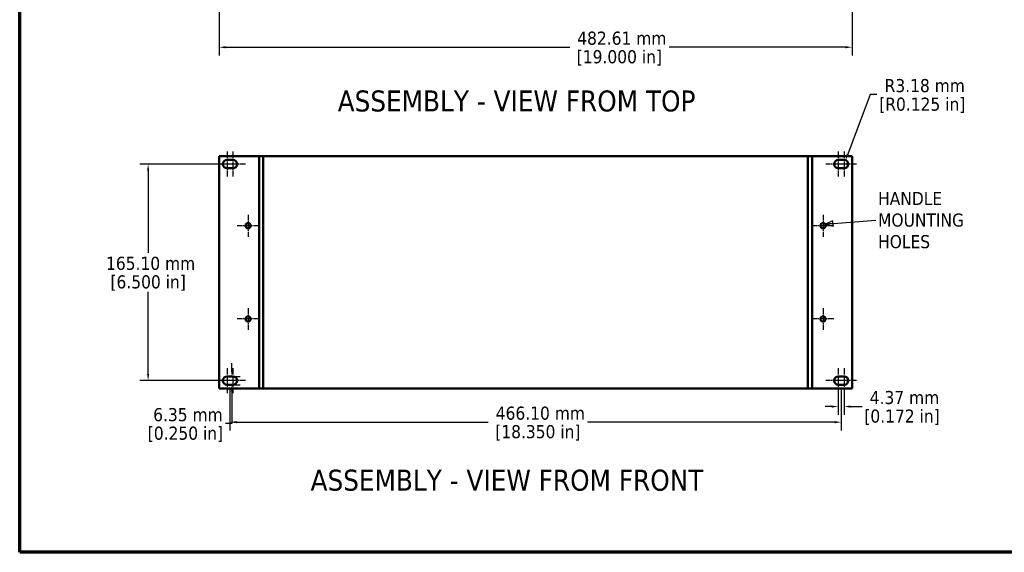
# Model space of a CAD drawing. Header units: millimetres. Extents: x 25 to 1702, y 51 to 1067.
# Tile 1 of 9: x 25 to 776, y 51 to 457. Entities that reach past the tile are written whole.
import ezdxf

# ---------------------------------------------------------------- set-up
doc = ezdxf.new("R2010")
doc.units = ezdxf.units.MM
doc.header["$LTSCALE"] = 2
doc.linetypes.add('CHAIN', pattern=[0.7087, 0.4724, -0.0591, 0.1181, -0.0591])
for name, color, linetype, lineweight in [('Border (ANSI)', 7, 'Continuous', 70), ('Center Mark (ANSI)', 7, 'Continuous', 25), ('Dimension (ANSI)', 7, 'Continuous', 25), ('Symbol (ANSI)', 7, 'Continuous', 25), ('Visible (ANSI)', 7, 'Continuous', 50)]:
    doc.layers.add(name, color=color, linetype=linetype, lineweight=lineweight)
doc.styles.add('Label Text (ANSI)', font='tahoma.ttf')
doc.styles.add('Note Text (ANSI)', font='tahoma.ttf')
doc.dimstyles.new('Default - mm (ANSI)', dxfattribs={"dimscale": 2, "dimtxt": 5, "dimasz": 2.5, "dimexe": 3.175, "dimexo": 1.6002, "dimgap": 0.8, "dimtad": 0, "dimtih": 1, "dimtoh": 1, "dimrnd": 1e-08, "dimzin": 0, "dimdsep": 46, "dimtxsty": 'Note Text (ANSI)', "dimcen": 0.09, "dimdle": 10, "dimclrd": 256, "dimclre": 256, "dimclrt": 256, "dimadec": 1, "dimazin": 0, "dimtfac": 0.6096, "dimtofl": 0, "dimtmove": 0, "dimatfit": 3, "dimldrblk": 'Filled-1', "dimfxl": 1, "dimtolj": 1, "dimtzin": 0, "dimlwd": -1, "dimlwe": -1, "dimarcsym": 0})
doc.dimstyles.new('Default - mm (ANSI)$7', dxfattribs={"dimscale": 2, "dimtxt": 5, "dimasz": 3, "dimexe": 3.175, "dimexo": 1.6002, "dimgap": 0.8, "dimtad": 0, "dimtih": 1, "dimtoh": 1, "dimrnd": 1e-08, "dimzin": 0, "dimdsep": 46, "dimtxsty": 'Note Text (ANSI)', "dimcen": 0.09, "dimdle": 10, "dimclrd": 256, "dimclre": 256, "dimclrt": 256, "dimadec": 1, "dimazin": 0, "dimtfac": 0.6096, "dimtofl": 0, "dimtmove": 0, "dimatfit": 3, "dimldrblk": 'Filled-1', "dimfxl": 1, "dimtolj": 1, "dimtzin": 0, "dimlwd": -1, "dimlwe": -1, "dimarcsym": 0})

# ---------------------------------------------------------------- blocks, each defined once
blk = doc.blocks.new('*D8')
at = {"layer": 'Defpoints', "color": 0, "transparency": 16777216}
for p in [(649.7, 178.65), (654.07, 178.65), (654.07, 161.98)]:
    blk.add_point(p, dxfattribs=at)
at = {"layer": 'Dimension (ANSI)', "transparency": 16777216}
for p, q in [((649.7, 175.45), (649.7, 155.63)), ((654.07, 175.45), (654.07, 155.63)), ((644.7, 161.98), (639.7, 161.98)), ((659.07, 161.98), (667.86, 161.98))]:
    blk.add_line(p, q, dxfattribs=at)
for points in [[(644.7, 162.81), (644.7, 161.15), (649.7, 161.98)], [(659.07, 162.81), (659.07, 161.15), (654.07, 161.98)]]:
    blk.add_solid(points, dxfattribs=at)
at = {"layer": 'Dimension (ANSI)', "transparency": 16777216, "char_height": 10, "attachment_point": 5, "style": 'Note Text (ANSI)'}
for s, insert in [('\\A1; 4.37 mm', (698.27, 168.79)), ('\\A1;[0.172 in]', (698.27, 153.84))]:
    blk.add_mtext(s, dxfattribs=dict(at, insert=insert))
blk = doc.blocks.new('Filled-1')
at = {"color": 0}
for p, q in [((0, 0), (-1, 0.33)), ((-1, 0.33), (-1, -0.33)), ((-1, 0), (0, 0)), ((-1, -0.33), (0, 0))]:
    blk.add_line(p, q, dxfattribs=at)
at = {"color": 0, "flags": 128}
blk.add_lwpolyline([(-1, -0.33), (0, 0), (-1, 0.33), (-1, -0.33)], dxfattribs=at)
at = {"color": 0}
blk.add_solid([(-1, -0.33), (0, 0), (-1, 0.33), (-1, -0.33)], dxfattribs=at)
blk = doc.blocks.new('*D9')
at = {"layer": 'Defpoints', "color": 0, "transparency": 16777216}
for p in [(185.78, 178.65), (651.88, 178.65), (185.78, 150.08)]:
    blk.add_point(p, dxfattribs=at)
at = {"layer": 'Dimension (ANSI)', "transparency": 16777216}
for p, q in [((185.78, 175.45), (185.78, 143.73)), ((651.88, 175.45), (651.88, 143.73)), ((190.78, 150.08), (382.68, 150.08)), ((646.88, 150.08), (458.43, 150.08))]:
    blk.add_line(p, q, dxfattribs=at)
for points in [[(190.78, 150.91), (190.78, 149.25), (185.78, 150.08)], [(646.88, 150.91), (646.88, 149.25), (651.88, 150.08)]]:
    blk.add_solid(points, dxfattribs=at)
at = {"layer": 'Dimension (ANSI)', "transparency": 16777216, "char_height": 10, "attachment_point": 5, "style": 'Note Text (ANSI)'}
for s, insert in [('\\A1; 466.10 mm', (420.56, 156.88)), ('\\A1;[18.350 in]', (420.56, 141.94))]:
    blk.add_mtext(s, dxfattribs=dict(at, insert=insert))
blk = doc.blocks.new('*D10')
at = {"layer": 'Defpoints', "color": 0, "transparency": 16777216}
for p in [(654.07, 346.92), (655.19, 349.89)]:
    blk.add_point(p, dxfattribs=at)
at = {"layer": 'Dimension (ANSI)', "transparency": 16777216}
for p, q in [((674.05, 399.92), (656.95, 354.57)), ((679.05, 399.92), (674.05, 399.92))]:
    blk.add_line(p, q, dxfattribs=at)
blk.add_solid([(656.17, 354.86), (657.73, 354.28), (655.19, 349.89)], dxfattribs=at)
at = {"layer": 'Dimension (ANSI)', "transparency": 16777216, "char_height": 10, "attachment_point": 5, "style": 'Note Text (ANSI)'}
for s, insert in [('\\A1; R3.18 mm', (713.72, 406.75)), ('\\A1;[R0.125 in]', (713.72, 391.78))]:
    blk.add_mtext(s, dxfattribs=dict(at, insert=insert))
blk = doc.blocks.new('*D11')
at = {"layer": 'Defpoints', "color": 0, "transparency": 16777216}
for p in [(177.53, 489.92), (660.14, 489.92), (660.14, 436.09)]:
    blk.add_point(p, dxfattribs=at)
at = {"layer": 'Dimension (ANSI)', "transparency": 16777216}
for p, q in [((177.53, 486.72), (177.53, 429.74)), ((660.14, 486.72), (660.14, 429.74)), ((182.53, 436.09), (444.85, 436.09)), ((655.14, 436.09), (520.59, 436.09))]:
    blk.add_line(p, q, dxfattribs=at)
for points in [[(182.53, 436.93), (182.53, 435.26), (177.53, 436.09)], [(655.14, 436.93), (655.14, 435.26), (660.14, 436.09)]]:
    blk.add_solid(points, dxfattribs=at)
at = {"layer": 'Dimension (ANSI)', "transparency": 16777216, "char_height": 10, "attachment_point": 5, "style": 'Note Text (ANSI)'}
for s, insert in [('\\A1; 482.61 mm', (482.72, 442.92)), ('\\A1;[19.000 in]', (482.72, 427.95))]:
    blk.add_mtext(s, dxfattribs=dict(at, insert=insert))
blk = doc.blocks.new('*D13')
at = {"layer": 'Defpoints', "color": 0, "transparency": 16777216}
for p in [(183.6, 185), (187.23, 185), (183.6, 178.65)]:
    blk.add_point(p, dxfattribs=at)
at = {"layer": 'Dimension (ANSI)', "transparency": 16777216}
for p, q in [((187.23, 190), (187.23, 195)), ((186.8, 185), (193.58, 185)), ((186.8, 178.65), (193.58, 178.65)), ((187.23, 173.65), (187.23, 148.94)), ((187.23, 148.94), (182.23, 148.94))]:
    blk.add_line(p, q, dxfattribs=at)
for points in [[(186.39, 190), (188.06, 190), (187.23, 185)], [(186.39, 173.65), (188.06, 173.65), (187.23, 178.65)]]:
    blk.add_solid(points, dxfattribs=at)
at = {"layer": 'Dimension (ANSI)', "transparency": 16777216, "char_height": 10, "attachment_point": 5, "style": 'Note Text (ANSI)'}
for s, insert in [('\\A1; 6.35 mm', (151.82, 155.74)), ('\\A1;[0.250 in]', (151.82, 140.79))]:
    blk.add_mtext(s, dxfattribs=dict(at, insert=insert))
blk = doc.blocks.new('*D14')
at = {"layer": 'Defpoints', "color": 0, "transparency": 16777216}
for p in [(123.36, 346.92), (183.6, 346.92), (183.6, 181.82)]:
    blk.add_point(p, dxfattribs=at)
at = {"layer": 'Dimension (ANSI)', "transparency": 16777216}
for p, q in [((180.4, 346.92), (117.01, 346.92)), ((123.36, 341.92), (123.36, 279.32)), ((123.36, 186.82), (123.36, 249.43)), ((180.4, 181.82), (117.01, 181.82))]:
    blk.add_line(p, q, dxfattribs=at)
for points in [[(122.53, 341.92), (124.19, 341.92), (123.36, 346.92)], [(122.53, 186.82), (124.19, 186.82), (123.36, 181.82)]]:
    blk.add_solid(points, dxfattribs=at)
at = {"layer": 'Dimension (ANSI)', "transparency": 16777216, "char_height": 10, "attachment_point": 5, "style": 'Note Text (ANSI)'}
for s, insert in [('\\A1; 165.10 mm', (123.36, 271.18)), ('\\A1;[6.500 in]', (123.36, 256.23))]:
    blk.add_mtext(s, dxfattribs=dict(at, insert=insert))
blk = doc.blocks.new('Borders Default Border')
at = {"layer": 'Border (ANSI)', "flags": 128}
blk.add_lwpolyline([(12.7, 25.4), (12.7, 533.4), (850.9, 533.4), (850.9, 25.4), (12.7, 25.4)], dxfattribs=at)

msp = doc.modelspace()

# ---------------------------------------------------------------- linework, layer by layer
at = {"layer": 'Center Mark (ANSI)', "linetype": 'CHAIN', "ltscale": 5.291278}
for p, q in [((183.596, 356.447), (183.596, 337.397)), ((187.966, 356.447), (187.966, 337.397)), ((649.696, 356.447), (649.696, 337.397)), ((654.066, 356.447), (654.066, 337.397)), ((183.596, 191.347), (183.596, 172.297)), ((187.966, 191.347), (187.966, 172.297)), ((649.696, 191.347), (649.696, 172.297)), ((654.066, 191.347), (654.066, 172.297))]:
    msp.add_line(p, q, dxfattribs=at)
at = {"layer": 'Center Mark (ANSI)', "linetype": 'CHAIN', "ltscale": 4.409382}
for p, q in [((189.946, 346.922), (174.071, 346.922)), ((197.491, 346.922), (181.616, 346.922)), ((656.046, 346.922), (640.171, 346.922)), ((663.591, 346.922), (647.716, 346.922)), ((189.946, 181.822), (174.071, 181.822)), ((197.491, 181.822), (181.616, 181.822)), ((656.046, 181.822), (640.171, 181.822)), ((663.591, 181.822), (647.716, 181.822))]:
    msp.add_line(p, q, dxfattribs=at)
at = {"layer": 'Center Mark (ANSI)', "linetype": 'CHAIN', "ltscale": 4.635148}
for p, q in [((199.624, 308.276), (199.624, 291.588)), ((638.038, 308.276), (638.038, 291.588)), ((207.968, 299.932), (191.28, 299.932)), ((646.382, 299.932), (629.694, 299.932)), ((199.624, 237.156), (199.624, 220.468)), ((638.038, 237.156), (638.038, 220.468)), ((207.968, 228.812), (191.28, 228.812)), ((646.382, 228.812), (629.694, 228.812))]:
    msp.add_line(p, q, dxfattribs=at)
at = {"layer": 'Visible (ANSI)'}
for p, q in [((177.526, 352.891), (177.526, 175.853)), ((177.526, 352.891), (207.006, 352.891)), ((183.596, 350.097), (187.966, 350.097)), ((208.006, 352.891), (207.006, 352.891)), ((208.006, 352.9), (208.006, 175.862)), ((211.181, 352.9), (208.006, 352.9)), ((211.181, 352.9), (211.181, 175.862)), ((214.356, 352.9), (211.181, 352.9)), ((211.181, 352.887), (211.181, 175.849)), ((626.481, 352.887), (211.181, 352.887)), ((214.356, 352.887), (214.356, 352.9)), ((623.306, 352.9), (214.356, 352.9)), ((623.306, 352.9), (626.481, 352.9)), ((623.306, 352.887), (623.306, 352.9)), ((626.481, 352.9), (629.656, 352.9)), ((626.481, 175.862), (626.481, 352.9)), ((626.481, 352.887), (626.481, 175.849)), ((629.656, 175.862), (629.656, 352.9)), ((629.656, 352.891), (630.656, 352.891)), ((660.136, 352.891), (630.656, 352.891)), ((649.696, 350.097), (654.066, 350.097)), ((660.136, 175.853), (660.136, 352.891)), ((187.966, 343.747), (183.596, 343.747)), ((654.066, 343.747), (649.696, 343.747)), ((183.596, 184.997), (187.966, 184.997)), ((649.696, 184.997), (654.066, 184.997)), ((177.526, 175.853), (207.006, 175.853)), ((187.966, 178.647), (183.596, 178.647)), ((208.006, 175.853), (207.006, 175.853)), ((211.181, 175.862), (208.006, 175.862)), ((208.006, 175.862), (208.006, 175.853)), ((626.481, 175.849), (211.181, 175.849)), ((626.481, 175.862), (629.656, 175.862)), ((629.656, 175.853), (629.656, 175.862)), ((629.656, 175.853), (630.656, 175.853)), ((660.136, 175.853), (630.656, 175.853)), ((654.066, 178.647), (649.696, 178.647))]:
    msp.add_line(p, q, dxfattribs=at)
for centre in [(199.624, 299.932), (638.038, 299.932), (199.624, 228.812), (638.038, 228.812)]:
    msp.add_circle(centre, 1.994, dxfattribs=at)
for centre, start, end in [((183.596, 346.922), 90, 270), ((187.966, 346.922), 270, 90), ((649.696, 346.922), 90, 270), ((654.066, 346.922), 270, 90), ((183.596, 181.822), 90, 270), ((187.966, 181.822), 270, 90), ((649.696, 181.822), 90, 270), ((654.066, 181.822), 270, 90)]:
    msp.add_arc(centre, 3.175, start, end, dxfattribs=at)

# ---------------------------------------------------------------- block references
at = {"xscale": 2, "yscale": 2, "zscale": 2}
msp.add_blockref('Borders Default Border', (0, 0), dxfattribs=at)

# ---------------------------------------------------------------- texts
at = {"layer": 'Symbol (ANSI)', "char_height": 16, "attachment_point": 7, "style": 'Label Text (ANSI)'}
for s, insert in [('ASSEMBLY - VIEW FROM TOP', (267.904, 386.796)), ('ASSEMBLY - VIEW FROM FRONT', (247.233, 97.533))]:
    msp.add_mtext(s, dxfattribs=dict(at, insert=insert))
at = {"layer": 'Symbol (ANSI)', "insert": (680, 304.171), "char_height": 10, "width": 70.05672, "attachment_point": 4, "line_spacing_factor": 0.987884, "style": 'Note Text (ANSI)'}
msp.add_mtext('{HANDLE\\PMOUNTING\\PHOLES}', dxfattribs=at)

# ---------------------------------------------------------------- dimensions: what is measured, and where the dimension line sits
at = {"layer": 'Dimension (ANSI)'}
for base, p1, p2, angle, text, override, picture, middle in [((660.136, 436.094), (177.526, 489.919), (660.136, 489.919), 180, ' <> mm\\X[19.000 in]', {"dimgap": 0.8, "dimtih": 0, "dimtoh": 0, "dimdec": 2, "dimpost": '', "dimtol": 0, "dimlim": 0, "dimtp": 0, "dimtm": 0, "dimtdec": 2, "dimatfit": 1}, '*D11', (482.719, 436.094)), ((123.359, 346.922), (183.596, 181.822), (183.596, 346.922), 90, ' <> mm\\X[6.500 in]', {"dimgap": 0.8, "dimdec": 2, "dimpost": '', "dimtol": 0, "dimlim": 0, "dimtp": 0, "dimtm": 0, "dimtdec": 2, "dimatfit": 1}, '*D14', (123.359, 264.372)), ((187.228, 184.997), (183.596, 178.647), (183.596, 184.997), 90, ' <> mm\\X[0.250 in]', {"dimgap": 0.8, "dimdec": 2, "dimpost": '', "dimtol": 0, "dimlim": 0, "dimtp": 0, "dimtm": 0, "dimtdec": 2, "dimatfit": 1}, '*D13', (151.823, 148.935)), ((654.066, 161.98), (649.696, 178.647), (654.066, 178.647), 180, ' <> mm\\X[0.172 in]', {"dimgap": 0.8, "dimtih": 0, "dimtoh": 0, "dimdec": 2, "dimpost": '', "dimtol": 0, "dimlim": 0, "dimtp": 0, "dimtm": 0, "dimtdec": 2, "dimatfit": 1}, '*D8', (698.267, 161.98)), ((185.781, 150.079), (651.881, 178.647), (185.781, 178.647), 180, ' <> mm\\X[18.350 in]', {"dimgap": 0.8, "dimtih": 0, "dimtoh": 0, "dimdec": 2, "dimpost": '', "dimtol": 0, "dimlim": 0, "dimtp": 0, "dimtm": 0, "dimtdec": 2, "dimatfit": 1}, '*D9', (420.556, 150.079))]:
    dim = msp.add_linear_dim(base=base, p1=p1, p2=p2, angle=angle, text=text, dimstyle='Default - mm (ANSI)', override=override, dxfattribs=at)
    dim.commit()
    dim.dimension.update_dxf_attribs({"geometry": picture, "text_midpoint": middle, "dimtype": 160})
dim = msp.add_radius_dim(center=(654.0662, 346.9217), mpoint=(655.1865, 349.8925), text=' <> mm\\X[R0.125 in]', dimstyle='Default - mm (ANSI)', override={"dimgap": 0.8, "dimdec": 2, "dimlfac": 1, "dimpost": '', "dimcen": 0, "dimtol": 0, "dimlim": 0, "dimtp": 0, "dimtm": 0, "dimtdec": 2}, dxfattribs=at)
dim.commit()
dim.dimension.update_dxf_attribs({"geometry": '*D10', "text_midpoint": (713.7239, 399.9206), "dimtype": 164})

# ---------------------------------------------------------------- leaders
at = {"layer": 'Symbol (ANSI)', "annotation_type": 0, "has_hookline": 1, "hookline_direction": 0, "text_width": 68.381}
msp.add_leader([(639.569, 301.21), (678.4, 304.171)], dimstyle='Default - mm (ANSI)$7', override={"dimtad": 0}, dxfattribs=at)

doc.saveas('drawing.dxf')
